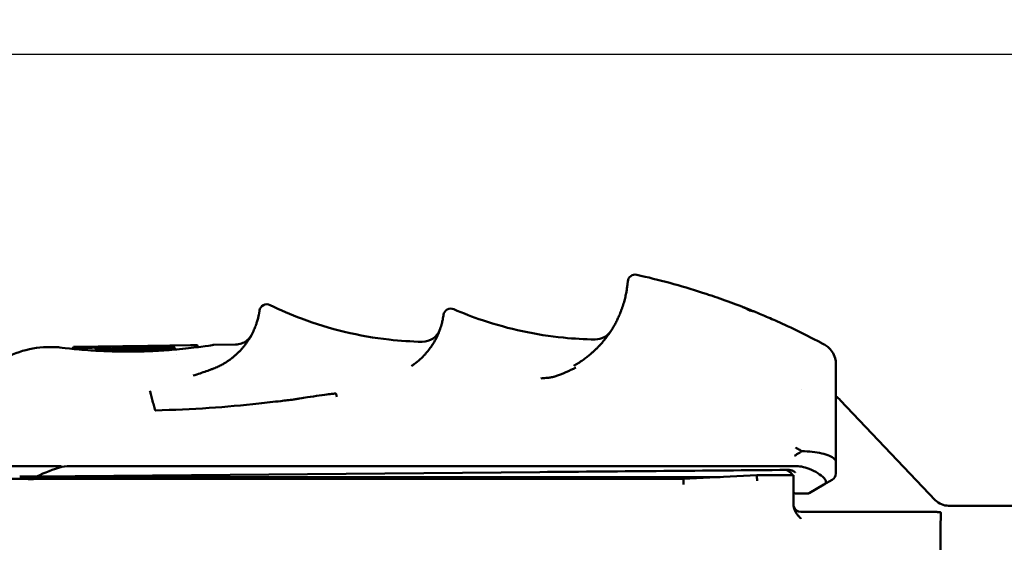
# Model space of a CAD drawing. Header units: millimetres. Extents: x 0 to 2239, y -60 to 841.
# Tile 67 of 151: x 805 to 832, y 667 to 681. Entities that reach past the tile are written whole.
import ezdxf

# ---------------------------------------------------------------- set-up
doc = ezdxf.new("R2010")
doc.units = ezdxf.units.MM
doc.layers.add('Bemaßung (ISO)', color=7, linetype='Continuous', lineweight=25)
doc.layers.add('Sichtbar (ISO)', color=7, linetype='Continuous', lineweight=50)
doc.styles.add('Notiztext (DIN)', font='isocpeur.ttf')
doc.dimstyles.new('Standard (DIN)', dxfattribs={"dimtxt": 3.5, "dimasz": 2.5, "dimexe": 2, "dimexo": 0.5, "dimgap": 0.5, "dimtad": 1, "dimrnd": 1e-08, "dimtxsty": 'Notiztext (DIN)', "dimcen": 0.09, "dimdle": 10, "dimclrd": 256, "dimclre": 256, "dimclrt": 256, "dimadec": 0, "dimazin": 0, "dimtfac": 1, "dimtmove": 0, "dimatfit": 3, "dimfxl": 1, "dimtolj": 1, "dimtzin": 0, "dimlwd": -1, "dimlwe": -1, "dimarcsym": 0})

# ---------------------------------------------------------------- blocks, each defined once
blk = doc.blocks.new('*D25')
at = {"layer": 'Bemaßung (ISO)', "transparency": 16777216}
for p, q in [((763.885, 780.063), (908.385, 780.063)), ((906.385, 777.563), (906.385, 282.563)), ((763.885, 280.063), (908.385, 280.063))]:
    blk.add_line(p, q, dxfattribs=at)
for points in [[(905.968, 777.563), (906.802, 777.563), (906.385, 780.063)], [(905.968, 282.563), (906.802, 282.563), (906.385, 280.063)]]:
    blk.add_solid(points, dxfattribs=at)
at = {"layer": 'Defpoints', "color": 0, "transparency": 16777216}
for p in [(763.385, 780.063), (763.385, 280.063), (906.385, 280.063)]:
    blk.add_point(p, dxfattribs=at)
at = {"layer": 'Bemaßung (ISO)', "transparency": 16777216, "insert": (902.385, 526.738), "char_height": 3.5, "attachment_point": 1, "rotation": 90, "style": 'Notiztext (DIN)'}
blk.add_mtext('\\A1;500', dxfattribs=at)
blk = doc.blocks.new('*D26')
at = {"layer": 'Bemaßung (ISO)', "transparency": 16777216}
for p, q in [((792.985, 680.063), (895.485, 680.063)), ((893.485, 677.563), (893.485, 382.563)), ((792.985, 380.063), (895.485, 380.063))]:
    blk.add_line(p, q, dxfattribs=at)
for points in [[(893.068, 677.563), (893.902, 677.563), (893.485, 680.063)], [(893.068, 382.563), (893.902, 382.563), (893.485, 380.063)]]:
    blk.add_solid(points, dxfattribs=at)
at = {"layer": 'Defpoints', "color": 0, "transparency": 16777216}
for p in [(792.485, 680.063), (792.485, 380.063), (893.485, 380.063)]:
    blk.add_point(p, dxfattribs=at)
at = {"layer": 'Bemaßung (ISO)', "transparency": 16777216, "insert": (889.485, 526.738), "char_height": 3.5, "attachment_point": 1, "rotation": 90, "style": 'Notiztext (DIN)'}
blk.add_mtext('\\A1;300', dxfattribs=at)
blk = doc.blocks.new('*D27')
at = {"layer": 'Bemaßung (ISO)', "transparency": 16777216}
for p, q in [((763.885, 780.063), (895.485, 780.063)), ((893.485, 682.563), (893.485, 777.563)), ((792.985, 680.063), (895.485, 680.063))]:
    blk.add_line(p, q, dxfattribs=at)
for points in [[(893.068, 777.563), (893.902, 777.563), (893.485, 780.063)], [(893.068, 682.563), (893.902, 682.563), (893.485, 680.063)]]:
    blk.add_solid(points, dxfattribs=at)
at = {"layer": 'Defpoints', "color": 0, "transparency": 16777216}
for p in [(763.385, 780.063), (893.485, 780.063), (792.485, 680.063)]:
    blk.add_point(p, dxfattribs=at)
at = {"layer": 'Bemaßung (ISO)', "transparency": 16777216, "insert": (889.485, 727.088), "char_height": 3.5, "attachment_point": 1, "rotation": 90, "style": 'Notiztext (DIN)'}
blk.add_mtext('\\A1;100', dxfattribs=at)

msp = doc.modelspace()

# ---------------------------------------------------------------- linework, layer by layer
at = {"layer": 'Sichtbar (ISO)'}
for p, q in [((827.1266, 672.2364), (827.1266, 672.2364)), ((806.1286, 672.0937), (806.3943, 672.0974)), ((806.8242, 672.0486), (806.8443, 672.1037)), ((806.8443, 672.1037), (810.2043, 672.1506)), ((807.2166, 672.1078), (810.0243, 672.147)), ((807.4322, 672.0911), (807.4524, 672.0355)), ((807.4395, 672), (807.4627, 672.0637)), ((808.2634, 672.1114), (808.2793, 672.0678)), ((809.5859, 672.0935), (809.6088, 672.0305)), ((810.2043, 672.1506), (810.2241, 672.0962)), ((810.6543, 672.1569), (811.2528, 672.1653)), ((809.6556, 671.9018), (809.6556, 671.9018)), ((827.5743, 671.6364), (827.5743, 671.6379)), ((827.5743, 671.6378), (827.5743, 671.6364)), ((827.5743, 671.6364), (827.5743, 671.6231)), ((827.5743, 671.5961), (827.5743, 671.6231)), ((827.5743, 671.5961), (827.5743, 671.4943)), ((827.5743, 671.4943), (827.5743, 671.5559)), ((827.5743, 670.4462), (827.5743, 671.4943)), ((826.6363, 670.9548), (826.6363, 670.9548)), ((827.7012, 670.6481), (830.2764, 667.9382)), ((827.5743, 669.9212), (827.5743, 670.4462)), ((827.5743, 668.9824), (827.5743, 669.4481)), ((804.523, 668.8629), (806.4143, 668.8629)), ((806.8062, 668.8629), (819.5243, 668.8629)), ((819.5243, 668.8629), (826.4587, 668.8629)), ((805.6243, 668.5129), (804.7243, 668.5129)), ((805.8426, 668.5797), (805.3829, 668.5756)), ((805.6243, 668.5778), (805.6243, 668.5629)), ((805.6243, 668.4921), (805.6243, 668.5629)), ((805.6243, 668.5629), (824.4243, 668.5629)), ((805.8426, 668.5797), (819.5243, 668.6991)), ((807.6094, 668.5129), (805.8942, 668.5129)), ((807.6094, 668.5129), (823.4243, 668.5129)), ((825.4243, 668.6129), (823.4243, 668.5129)), ((826.4243, 668.6129), (825.4243, 668.6129)), ((826.4243, 668.6129), (826.4243, 668.4629)), ((826.4243, 667.7878), (826.4243, 668.4629)), ((827.4743, 668.4879), (827.2487, 668.3576)), ((827.2487, 668.3576), (826.8496, 668.1272)), ((826.4743, 668.1126), (826.8109, 668.1126)), ((830.6389, 667.7827), (832.5563, 667.7827)), ((830.298, 667.6129), (826.6243, 667.6129))]:
    msp.add_line(p, q, dxfattribs=at)
for centre, radius, start, end in [((822.1145, 673.8685), 0.2, 77.41346, 175.44978), ((812.1017, 673.0605), 0.2, 63.96367, 171.78702), ((817.1037, 672.9443), 0.2, 66.55325, 172.15807), ((816.3374, 672.7414), 0.5, 268.90014, 340.40275), ((821.0357, 672.8052), 0.5, 269.30047, 326.93867), ((806.1635, 669.5939), 2.5, 90.80004, 126.46634), ((807.9243, 664.1879), 4.8601, 106.70064, 115.36055), ((826.1743, 668.5071), 0.25, 25.04607, 90.5), ((827.3743, 668.6611), 0.2, 300.00374, 359.99614), ((826.4743, 668.1626), 0.05, 180.00258, 270), ((830.6389, 668.2827), 0.5, 223.53453, 269.99586), ((826.6243, 667.8129), 0.2, 195.66454, 269.7051)]:
    msp.add_arc(centre, radius, start, end, dxfattribs=at)
for centre, major_axis, ratio, start_param, end_param in [((811.0003, 666.9572), (-0.9034, -6.1319), 0.0000301, 3.0951757, 3.1418699), ((825.3018, 670.3561), (0.178, -2.7364), 0.4542772, 2.9230988, 3.0611904), ((816.7693, 672.0799), (-0.1352, -0.884), 0.0006717, 2.9210828, 3.1182482), ((816.8963, 672.9063), (-0.0092, -0.0653), 0.0003578, 2.6442426, 3.1408182), ((808.4122, 649.1589), (-0.0006, 22.9659), 0.5877861, 0.0351101, 0.0678119), ((808.8564, 649.1696), (0.0001, 22.9614), 0.5877852, 0.046502, 0.0708317), ((827.5745, 668.8672), (0, -0.9947), 0.0002844, 4.5962718, 4.9211162), ((806.5098, 668.5328), (-0.8167, -0.1385), 0.3668965, 4.279557, 4.6284607), ((818.9991, 668.6933), (-60.1742, -0.5252), 0.0000203, 4.5914648, 4.7036615), ((805.8942, 668.2129), (-0.7376, 0), 0.4067366, 4.712389, 5.0870261), ((823.4318, 668.2129), (0.0075, -0.3), 0.0144128, 2.0940351, 3.1412326), ((826.8109, 668.1624), (0.0476, 0.015), 0.9975485, 4.4059198, 4.930733), ((826.9166, 668.1659), (-0.0925, -0.0534), 0.0001295, 5.5227187, 5.7744602)]:
    msp.add_ellipse(centre, major_axis=major_axis, ratio=ratio, start_param=start_param, end_param=end_param, dxfattribs=at)
for points, knots in [([(821.9151, 673.8844), (821.9151, 673.8844), (821.9151, 673.8836), (821.9146, 673.8784), (821.9135, 673.8652), (821.9118, 673.8453), (821.9092, 673.8187), (821.9056, 673.7856), (821.9009, 673.7462), (821.8947, 673.7007), (821.8869, 673.6494), (821.8772, 673.5929), (821.8653, 673.5314), (821.851, 673.4657), (821.8342, 673.3962), (821.8147, 673.3235), (821.7925, 673.2489), (821.7678, 673.1737), (821.741, 673.099), (821.7193, 673.0431), (821.7067, 673.0123), (821.7043, 673.0065)], [0, 0, 0, 0, 0.026218, 0.0846153, 0.143075, 0.2015864, 0.2601839, 0.3188684, 0.3775747, 0.4362211, 0.4947139, 0.5529205, 0.6107148, 0.6679745, 0.724576, 0.7805493, 0.835792, 0.8886755, 0.9394137, 0.9885819, 1, 1, 1, 1]), ([(824.4154, 673.4185), (824.3269, 673.4495), (824.2382, 673.4799), (824.1492, 673.5097), (824.1255, 673.5176), (824.1018, 673.5255), (824.0781, 673.5334), (824.0344, 673.5478), (823.9906, 673.5621), (823.9468, 673.5763)], [0.2141359, 0.2141359, 0.2141359, 0.2141359, 0.30825008, 0.30825008, 0.30825008, 0.33333333, 0.33333333, 0.33333333, 0.37950709, 0.37950709, 0.37950709, 0.37950709]), ([(811.8995, 673.061), (811.8988, 673.0569), (811.8981, 673.052), (811.8971, 673.0464), (811.8959, 673.0391), (811.8945, 673.0307), (811.8927, 673.021), (811.891, 673.0114), (811.889, 673.0006), (811.8866, 672.9886), (811.8843, 672.9768), (811.8816, 672.9638), (811.8786, 672.9497), (811.8755, 672.9357), (811.8721, 672.9206), (811.8682, 672.9044), (811.8644, 672.8887), (811.8601, 672.872), (811.8554, 672.8544), (811.8509, 672.8379), (811.846, 672.8206), (811.8406, 672.8024), (811.8358, 672.7864), (811.8307, 672.7698), (811.825, 672.7526), (811.8203, 672.7381), (811.8152, 672.7233), (811.8098, 672.708)], [0, 0, 0, 0, 0.0966454, 0.0966454, 0.0966454, 0.2222652, 0.2222652, 0.2222652, 0.3466084, 0.3466084, 0.3466084, 0.4697163, 0.4697163, 0.4697163, 0.5917869, 0.5917869, 0.5917869, 0.7099954, 0.7099954, 0.7099954, 0.8206004, 0.8206004, 0.8206004, 0.9180907, 0.9180907, 0.9180907, 1, 1, 1, 1]), ([(811.9028, 673.0824), (811.9027, 673.0819), (811.9025, 673.0805), (811.9021, 673.0781), (811.9017, 673.0751), (811.901, 673.0707), (811.9001, 673.0648), (811.8999, 673.0636), (811.8997, 673.0623), (811.8995, 673.061)], [0, 0, 0, 0, 0.4009135, 0.4009135, 0.4009135, 0.8998553, 0.8998553, 0.8998553, 1, 1, 1, 1]), ([(816.3278, 672.2415), (816.0272, 672.2473), (815.727, 672.2668), (815.4281, 672.3001), (815.0211, 672.3453), (814.6165, 672.4159), (814.2181, 672.5114), (813.8197, 672.6069), (813.4275, 672.7272), (813.0442, 672.8715), (812.7538, 672.9808), (812.4684, 673.1039), (812.1895, 673.2402)], [0, 0, 0, 0, 0.2102784, 0.2102784, 0.2102784, 0.496624, 0.496624, 0.496624, 0.7829695, 0.7829695, 0.7829695, 1, 1, 1, 1]), ([(817.1833, 673.1278), (817.4406, 673.0162), (817.7025, 672.9155), (817.9684, 672.826), (818.3241, 672.7063), (818.687, 672.6064), (819.0543, 672.5274), (819.4217, 672.4484), (819.7935, 672.3902), (820.167, 672.3532), (820.4537, 672.3247), (820.7415, 672.3087), (821.0296, 672.3052)], [0, 0, 0, 0, 0.2126721, 0.2126721, 0.2126721, 0.4971211, 0.4971211, 0.4971211, 0.7815702, 0.7815702, 0.7815702, 1, 1, 1, 1]), ([(821.7043, 673.0065), (821.7015, 672.9998), (821.6838, 672.9574), (821.6493, 672.88), (821.5971, 672.7745), (821.5383, 672.6672), (821.4717, 672.557), (821.3989, 672.448), (821.3244, 672.3469), (821.2531, 672.2581), (821.1863, 672.1809), (821.1217, 672.111), (821.0561, 672.0445), (820.9861, 671.978), (820.9089, 671.9094), (820.821, 671.8371), (820.7185, 671.7595), (820.6017, 671.6795), (820.5092, 671.6229), (820.4574, 671.5933), (820.4496, 671.5889)], [0, 0, 0, 0, 0.0116627, 0.0741262, 0.137788, 0.2049134, 0.275926, 0.3498248, 0.4192351, 0.4787032, 0.5309902, 0.5790177, 0.6256592, 0.6732738, 0.7238638, 0.7794273, 0.8420926, 0.9134283, 0.9869666, 1, 1, 1, 1]), ([(825.3975, 673.045), (825.3725, 673.0553), (825.3456, 673.0663), (825.3168, 673.0779), (825.268, 673.0977), (825.2138, 673.1195), (825.155, 673.1427), (825.1112, 673.1601), (825.0648, 673.1782), (825.0157, 673.1972)], [0.56845936, 0.56845936, 0.56845936, 0.56845936, 0.66666666, 0.66666666, 0.66666666, 0.83333332, 0.83333332, 0.83333332, 0.95780145, 0.95780145, 0.95780145, 0.95780145]), ([(825.0157, 673.1972), (825.0503, 673.1839), (825.0847, 673.1683), (825.1542, 673.1327), (825.1894, 673.1124), (825.2243, 673.0902)], [-0.043085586, -0.043085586, -0.043085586, -0.043085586, -0.021951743, -0.021951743, -0.000001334, -0.000001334, -0.000001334, -0.000001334]), ([(816.9013, 672.9425), (816.8993, 672.9294), (816.8961, 672.909), (816.891, 672.8816), (816.8865, 672.857), (816.8805, 672.8267), (816.8722, 672.7911), (816.864, 672.7559), (816.8536, 672.7155), (816.84, 672.6703), (816.8251, 672.6204), (816.8063, 672.5648), (816.7823, 672.5044)], [0, 0, 0, 0, 0.2663207, 0.2663207, 0.2663207, 0.5045169, 0.5045169, 0.5045169, 0.7402214, 0.7402214, 0.7402214, 1, 1, 1, 1]), ([(826.2542, 672.6695), (826.1638, 672.7117), (826.073, 672.7532), (825.982, 672.7941), (825.8511, 672.8527), (825.7196, 672.91), (825.5876, 672.9658)], [0.50990239, 0.50990239, 0.50990239, 0.50990239, 0.66666667, 0.66666667, 0.66666667, 0.89205781, 0.89205781, 0.89205781, 0.89205781]), ([(811.8098, 672.708), (811.8065, 672.6986), (811.803, 672.689), (811.7994, 672.6793), (811.7928, 672.6614), (811.7857, 672.6431), (811.7781, 672.6243), (811.7699, 672.6041), (811.7612, 672.5833), (811.7517, 672.5621), (811.7419, 672.5401), (811.7314, 672.5175), (811.7201, 672.4945), (811.7088, 672.4714), (811.6967, 672.4478), (811.6837, 672.4238), (811.671, 672.4003), (811.6575, 672.3765), (811.6432, 672.3524), (811.6291, 672.3287), (811.6142, 672.3048), (811.5985, 672.2807), (811.583, 672.2569), (811.5666, 672.233), (811.5494, 672.209), (811.5324, 672.1853), (811.5145, 672.1615), (811.4958, 672.1378), (811.4773, 672.1142), (811.458, 672.0907), (811.4378, 672.0674), (811.4177, 672.0442), (811.3969, 672.0211), (811.3752, 671.9982), (811.3535, 671.9754), (811.3311, 671.9528), (811.3078, 671.9305), (811.2845, 671.9082), (811.2603, 671.8861), (811.2354, 671.8644), (811.2103, 671.8427), (811.1844, 671.8213), (811.1577, 671.8004), (811.131, 671.7794), (811.1034, 671.759), (811.0752, 671.7391), (811.0469, 671.7192), (811.0179, 671.6999), (810.9882, 671.6812), (810.964, 671.666), (810.9394, 671.6513), (810.9144, 671.637)], [0, 0, 0, 0, 0.0316541, 0.0316541, 0.0316541, 0.0897384, 0.0897384, 0.0897384, 0.1522205, 0.1522205, 0.1522205, 0.2170713, 0.2170713, 0.2170713, 0.2822771, 0.2822771, 0.2822771, 0.3460111, 0.3460111, 0.3460111, 0.4085372, 0.4085372, 0.4085372, 0.4700904, 0.4700904, 0.4700904, 0.5308649, 0.5308649, 0.5308649, 0.5910185, 0.5910185, 0.5910185, 0.6506761, 0.6506761, 0.6506761, 0.7101664, 0.7101664, 0.7101664, 0.769871, 0.769871, 0.769871, 0.8299052, 0.8299052, 0.8299052, 0.8902192, 0.8902192, 0.8902192, 0.9506978, 0.9506978, 0.9506978, 1, 1, 1, 1]), ([(816.7823, 672.5044), (816.7775, 672.4924), (816.7673, 672.4675), (816.7504, 672.4285), (816.7378, 672.4012), (816.7312, 672.3872)], [0, 0, 0, 0, 0.3215718, 0.6548295, 1, 1, 1, 1]), ([(811.2528, 672.1652), (811.3067, 672.166), (811.3612, 672.1757), (811.4621, 672.2113), (811.5099, 672.2373), (811.5727, 672.2859), (811.5922, 672.3036), (811.6283, 672.342), (811.6451, 672.3631), (811.6636, 672.3903), (811.6674, 672.3962), (811.6721, 672.4038), (811.6735, 672.4061), (811.6758, 672.4099), (811.6767, 672.4115), (811.6783, 672.4141), (811.6789, 672.4151), (811.6802, 672.4174), (811.6807, 672.4183), (811.682, 672.4207), (811.6823, 672.4213), (811.6826, 672.4218), (811.6827, 672.4219), (811.6827, 672.4219)], [0, 0, 0, 0, 0.016171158, 0.016171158, 0.032094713, 0.032094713, 0.039980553, 0.039980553, 0.047907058, 0.047907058, 0.050045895, 0.050045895, 0.05103822, 0.05103822, 0.052068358, 0.052068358, 0.053217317, 0.053217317, 0.055232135, 0.055232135, 0.060035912, 0.060035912, 0.060692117, 0.060692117, 0.060692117, 0.060692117]), ([(816.7312, 672.3872), (816.7199, 672.3634), (816.6941, 672.3116), (816.6465, 672.2259), (816.5846, 672.1271), (816.5044, 672.0156), (816.4016, 671.8928), (816.271, 671.7615), (816.1438, 671.6568), (816.0598, 671.5979), (816.0342, 671.5808)], [0, 0, 0, 0, 0.0935682, 0.1991925, 0.3174231, 0.4487704, 0.5930679, 0.751973, 0.9262049, 1, 1, 1, 1]), ([(827.1266, 672.2364), (827.1266, 672.2364), (827.1266, 672.2364), (827.1266, 672.2364), (827.1267, 672.2364), (827.1267, 672.2364), (827.1268, 672.2364), (827.1272, 672.2361), (827.1276, 672.2359), (827.1303, 672.2345), (827.1327, 672.2332), (827.1425, 672.228), (827.1514, 672.2234), (827.1865, 672.2048), (827.217, 672.1885), (827.2436, 672.1743), (827.2491, 672.1713), (827.254, 672.1687), (827.255, 672.1682), (827.2569, 672.1672), (827.2575, 672.1668), (827.2575, 672.1668)], [0, 0, 0, 0, 0.00001042, 0.00001042, 0.00009374, 0.00009374, 0.00042705, 0.00042705, 0.0029581, 0.0029581, 0.01645727, 0.01645727, 0.05245623, 0.05245623, 0.14846635, 0.14846635, 0.18046869, 0.18046869, 0.19113481, 0.19113481, 0.20641821, 0.20641821, 0.20641821, 0.20641821]), ([(827.211, 672.1917), (827.2113, 672.1915), (827.2116, 672.1914), (827.212, 672.1912), (827.2147, 672.1897), (827.2174, 672.1883), (827.22, 672.1869), (827.2296, 672.1818), (827.2383, 672.1771), (827.2448, 672.1736), (827.2473, 672.1723), (827.2494, 672.1712), (827.2511, 672.1702), (827.2535, 672.169), (827.2552, 672.168), (827.2563, 672.1675), (827.257, 672.1671), (827.2574, 672.1669), (827.2574, 672.1669)], [0.28284432, 0.28284432, 0.28284432, 0.28284432, 0.28571429, 0.28571429, 0.28571429, 0.30959568, 0.30959568, 0.30959568, 0.39638512, 0.39638512, 0.39638512, 0.42857143, 0.42857143, 0.42857143, 0.47177139, 0.47177139, 0.47177139, 0.50411546, 0.50411546, 0.50411546, 0.50411546]), ([(806.3943, 672.0974), (806.3943, 672.0974), (806.4072, 672.0957), (806.4744, 672.0874), (806.5585, 672.0762), (806.893, 672.0411), (807.0891, 672.0228), (807.4944, 671.9958), (807.6882, 671.986), (808.0978, 671.9745), (808.3104, 671.9728), (808.5243, 671.9758)], [0.37685342, 0.37685342, 0.37685342, 0.37685342, 0.44159084, 0.44159084, 0.54145199, 0.54145199, 0.62501881, 0.62501881, 0.68918037, 0.68918037, 0.75335645, 0.75335645, 0.75335645, 0.75335645]), ([(807.0995, 672.0809), (807.0161, 672.0876), (806.9524, 672.0935), (806.866, 672.1015), (806.8443, 672.1037), (806.8443, 672.1037)], [0.000001, 0.000001, 0.000001, 0.000001, 0.047253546, 0.047253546, 0.094144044, 0.094144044, 0.094144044, 0.094144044]), ([(807.4048, 672.0953), (807.4172, 672.0945), (807.4258, 672.0935), (807.4297, 672.0924), (807.4317, 672.0918), (807.4325, 672.0912), (807.4321, 672.0906), (807.4317, 672.09), (807.4302, 672.0893), (807.4275, 672.0886), (807.4248, 672.0879), (807.4211, 672.0873), (807.4162, 672.0866), (807.4114, 672.0859), (807.4055, 672.0852), (807.3987, 672.0845), (807.3919, 672.0839), (807.3841, 672.0832), (807.3754, 672.0826), (807.3668, 672.082), (807.3574, 672.0814), (807.3474, 672.0809), (807.3273, 672.0798), (807.3048, 672.0789), (807.2816, 672.0783), (807.27, 672.0781), (807.2583, 672.0778), (807.2466, 672.0777), (807.2349, 672.0776), (807.2232, 672.0775), (807.2117, 672.0775), (807.2002, 672.0775), (807.1889, 672.0776), (807.1781, 672.0778), (807.1673, 672.0779), (807.157, 672.0782), (807.1474, 672.0785), (807.1282, 672.079), (807.1119, 672.0799), (807.0995, 672.0809)], [0, 0, 0, 0, 0.125, 0.125, 0.125, 0.1875, 0.1875, 0.1875, 0.25, 0.25, 0.25, 0.3125, 0.3125, 0.3125, 0.375, 0.375, 0.375, 0.4375, 0.4375, 0.4375, 0.5, 0.5, 0.5, 0.625, 0.625, 0.625, 0.6875, 0.6875, 0.6875, 0.75, 0.75, 0.75, 0.8125, 0.8125, 0.8125, 0.875, 0.875, 0.875, 1, 1, 1, 1]), ([(807.2166, 672.1078), (807.2292, 672.1069), (807.2516, 672.1053), (807.3149, 672.1009), (807.3557, 672.0982), (807.4048, 672.0953)], [0.000001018, 0.000001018, 0.000001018, 0.000001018, 0.027853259, 0.027853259, 0.05568642, 0.05568642, 0.05568642, 0.05568642]), ([(807.5368, 672.0519), (807.5178, 672.0529), (807.5015, 672.0542), (807.4892, 672.0558), (807.4769, 672.0574), (807.4685, 672.0592), (807.4648, 672.061), (807.4611, 672.0629), (807.4621, 672.0649), (807.4676, 672.0667), (807.4731, 672.0686), (807.4832, 672.0704), (807.497, 672.072)], [0, 0, 0, 0, 0.25, 0.25, 0.25, 0.5, 0.5, 0.5, 0.75, 0.75, 0.75, 0.99999999, 0.99999999, 0.99999999, 0.99999999]), ([(809.5117, 672.0796), (809.4406, 672.0739), (809.3655, 672.0684), (809.2871, 672.0633), (809.2088, 672.0582), (809.1274, 672.0536), (809.0438, 672.0495), (808.9601, 672.0454), (808.8744, 672.0419), (808.7875, 672.0392), (808.7006, 672.0364), (808.6126, 672.0344), (808.5246, 672.0332), (808.4366, 672.0319), (808.3486, 672.0315), (808.2616, 672.0318), (808.1747, 672.0321), (808.0888, 672.0332), (808.0051, 672.0349), (807.9214, 672.0366), (807.8399, 672.039), (807.7615, 672.0419), (807.6831, 672.0448), (807.6079, 672.0482), (807.5368, 672.0519)], [0, 0, 0, 0, 0.125, 0.125, 0.125, 0.25, 0.25, 0.25, 0.375, 0.375, 0.375, 0.5, 0.5, 0.5, 0.625, 0.625, 0.625, 0.75, 0.75, 0.75, 0.875, 0.875, 0.875, 1, 1, 1, 1]), ([(807.9013, 672.0734), (807.9556, 672.0719), (808.0119, 672.0707), (808.0697, 672.0697), (808.1275, 672.0688), (808.1869, 672.0682), (808.2471, 672.0679), (808.3073, 672.0676), (808.3685, 672.0677), (808.4299, 672.0682), (808.4914, 672.0687), (808.5531, 672.0695), (808.6146, 672.0707), (808.676, 672.072), (808.7372, 672.0736), (808.7974, 672.0755), (808.8577, 672.0775), (808.9171, 672.0797), (808.9749, 672.0823), (809.0328, 672.0848), (809.0892, 672.0877), (809.1436, 672.0907), (809.198, 672.0937), (809.2503, 672.0968), (809.3001, 672.1001)], [0, 0, 0, 0, 0.125, 0.125, 0.125, 0.25, 0.25, 0.25, 0.375, 0.375, 0.375, 0.5, 0.5, 0.5, 0.625, 0.625, 0.625, 0.75, 0.75, 0.75, 0.875, 0.875, 0.875, 1, 1, 1, 1]), ([(807.9378, 672.1106), (807.9516, 672.1115), (807.9691, 672.1122), (807.9892, 672.1129), (807.9993, 672.1132), (808.01, 672.1135), (808.0211, 672.1138), (808.0323, 672.114), (808.0438, 672.1143), (808.0554, 672.1145), (808.0671, 672.1147), (808.0788, 672.1149), (808.0905, 672.115), (808.1022, 672.1152), (808.1139, 672.1153), (808.1253, 672.1154), (808.1368, 672.1155), (808.148, 672.1155), (808.1587, 672.1155), (808.1695, 672.1155), (808.1797, 672.1155), (808.1893, 672.1154), (808.2083, 672.1153), (808.2247, 672.1149), (808.2369, 672.1144), (808.2431, 672.1142), (808.2482, 672.1139), (808.2523, 672.1135), (808.2563, 672.1132), (808.2593, 672.1128), (808.2612, 672.1124), (808.263, 672.1119), (808.2637, 672.1115), (808.2633, 672.111), (808.2628, 672.1105), (808.2612, 672.11), (808.2584, 672.1094), (808.2528, 672.1084), (808.2428, 672.1073), (808.229, 672.1062)], [0, 0, 0, 0, 0.125, 0.125, 0.125, 0.1875, 0.1875, 0.1875, 0.25, 0.25, 0.25, 0.3125, 0.3125, 0.3125, 0.375, 0.375, 0.375, 0.4375, 0.4375, 0.4375, 0.5, 0.5, 0.5, 0.625, 0.625, 0.625, 0.6875, 0.6875, 0.6875, 0.75, 0.75, 0.75, 0.8125, 0.8125, 0.8125, 0.875, 0.875, 0.875, 1, 1, 1, 1]), ([(808.5243, 671.9758), (808.7377, 671.9788), (808.9499, 671.9865), (809.3576, 672.0094), (809.5502, 672.0245), (809.9553, 672.0627), (810.1523, 672.0865), (810.4875, 672.1308), (810.5718, 672.1443), (810.6404, 672.1547), (810.6539, 672.1568), (810.6543, 672.1569), (810.6543, 672.1569), (810.6543, 672.1569)], [0.000001, 0.000001, 0.000001, 0.000001, 0.06405307, 0.06405307, 0.12781061, 0.12781061, 0.21159322, 0.21159322, 0.31116077, 0.31116077, 0.37647725, 0.37647725, 0.37738355, 0.37738355, 0.37738355, 0.37738355]), ([(809.3001, 672.1001), (809.3191, 672.1014), (809.3408, 672.1024), (809.3637, 672.1031), (809.3752, 672.1034), (809.387, 672.1037), (809.3988, 672.1039), (809.4106, 672.1041), (809.4225, 672.1042), (809.4342, 672.1042), (809.4458, 672.1043), (809.4572, 672.1042), (809.4681, 672.1041), (809.4791, 672.104), (809.4897, 672.1038), (809.4997, 672.1035), (809.5098, 672.1032), (809.5193, 672.1028), (809.5279, 672.1024), (809.5366, 672.1019), (809.5445, 672.1014), (809.5515, 672.1008), (809.5654, 672.0995), (809.5754, 672.098), (809.5809, 672.0963), (809.5837, 672.0955), (809.5853, 672.0946), (809.5858, 672.0936), (809.5863, 672.0927), (809.5856, 672.0917), (809.5838, 672.0908), (809.5819, 672.0898), (809.5789, 672.0888), (809.5748, 672.0878), (809.5707, 672.0867), (809.5655, 672.0857), (809.5593, 672.0848), (809.5469, 672.0829), (809.5306, 672.0811), (809.5117, 672.0796)], [0, 0, 0, 0, 0.125, 0.125, 0.125, 0.1875, 0.1875, 0.1875, 0.25, 0.25, 0.25, 0.3125, 0.3125, 0.3125, 0.375, 0.375, 0.375, 0.4375, 0.4375, 0.4375, 0.5, 0.5, 0.5, 0.625, 0.625, 0.625, 0.6875, 0.6875, 0.6875, 0.75, 0.75, 0.75, 0.8125, 0.8125, 0.8125, 0.875, 0.875, 0.875, 1, 1, 1, 1]), ([(810.2043, 672.1506), (810.2043, 672.1506), (810.2043, 672.1506), (810.2043, 672.1506), (810.2042, 672.1506), (810.203, 672.1506), (810.2007, 672.1505), (810.1983, 672.1505), (810.1949, 672.1504), (810.1904, 672.1503), (810.1815, 672.15), (810.1683, 672.1497), (810.1516, 672.1493), (810.1349, 672.149), (810.1147, 672.1485), (810.0928, 672.1481), (810.071, 672.1477), (810.0476, 672.1474), (810.0243, 672.147)], [0.4984832, 0.4984832, 0.4984832, 0.4984832, 0.5, 0.5, 0.5, 0.5625, 0.5625, 0.5625, 0.625, 0.625, 0.625, 0.75, 0.75, 0.75, 0.875, 0.875, 0.875, 1, 1, 1, 1]), ([(827.2575, 672.1668), (827.2576, 672.1668), (827.2577, 672.1667), (827.2578, 672.1667), (827.2578, 672.1667), (827.2579, 672.1666), (827.258, 672.1666), (827.2584, 672.1664), (827.2585, 672.1663), (827.2588, 672.1661), (827.2589, 672.1661), (827.2593, 672.1659), (827.2595, 672.1657), (827.2603, 672.1653), (827.2609, 672.165), (827.2662, 672.1621), (827.2711, 672.1594), (827.3136, 672.1346), (827.3491, 672.1084), (827.4283, 672.0353), (827.4688, 671.9836), (827.5305, 671.8717), (827.5525, 671.8102), (827.5699, 671.7165), (827.5732, 671.6849), (827.5742, 671.6493), (827.5742, 671.6454), (827.5743, 671.6407), (827.5743, 671.64), (827.5743, 671.639), (827.5743, 671.6387), (827.5743, 671.6382), (827.5743, 671.638), (827.5743, 671.6378)], [0.024350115, 0.024350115, 0.024350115, 0.024350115, 0.027506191, 0.027506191, 0.028912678, 0.028912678, 0.029726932, 0.029726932, 0.029931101, 0.029931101, 0.030033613, 0.030033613, 0.030137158, 0.030137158, 0.030346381, 0.030346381, 0.031992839, 0.031992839, 0.045092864, 0.045092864, 0.064308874, 0.064308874, 0.083428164, 0.083428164, 0.092896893, 0.092896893, 0.094092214, 0.094092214, 0.094295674, 0.094295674, 0.094397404, 0.094397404, 0.09444827, 0.09444827, 0.09444827, 0.09444827]), ([(810.6019, 671.493), (810.5542, 671.4759), (810.4505, 671.439), (810.2831, 671.3809), (810.1634, 671.3407), (810.1008, 671.32)], [0, 0, 0, 0, 0.294561, 0.6321611, 1, 1, 1, 1]), ([(810.6168, 671.4985), (810.6151, 671.4979), (810.6135, 671.4973), (810.6118, 671.4967), (810.6102, 671.496), (810.6085, 671.4954), (810.6069, 671.4948), (810.6052, 671.4942), (810.6036, 671.4936), (810.6019, 671.493)], [0, 0, 0, 0, 0.3334336, 0.3334336, 0.3334336, 0.6667306, 0.6667306, 0.6667306, 1, 1, 1, 1]), ([(810.9144, 671.637), (810.8974, 671.6274), (810.8803, 671.618), (810.8632, 671.6088), (810.8451, 671.5992), (810.8269, 671.5899), (810.8085, 671.5809), (810.7891, 671.5713), (810.7695, 671.562), (810.7499, 671.5531), (810.7288, 671.5436), (810.7076, 671.5344), (810.6863, 671.5256), (810.6633, 671.5161), (810.6402, 671.5071), (810.6168, 671.4985)], [0, 0, 0, 0, 0.1763062, 0.1763062, 0.1763062, 0.3626392, 0.3626392, 0.3626392, 0.5605525, 0.5605525, 0.5605525, 0.7721655, 0.7721655, 0.7721655, 1, 1, 1, 1]), ([(819.8569, 671.2792), (819.8515, 671.278), (819.8462, 671.2769), (819.8409, 671.2758), (819.8092, 671.2693), (819.7784, 671.2646), (819.7484, 671.2612), (819.7472, 671.2611), (819.746, 671.261), (819.7448, 671.2609), (819.714, 671.2575), (819.6841, 671.2556), (819.6554, 671.2539), (819.6505, 671.2536), (819.6455, 671.2533), (819.6406, 671.2531), (819.6104, 671.2513), (819.5819, 671.2495), (819.5553, 671.2459), (819.5528, 671.2455), (819.5504, 671.2452), (819.5479, 671.2448)], [0, 0, 0, 0, 0.0463711, 0.0463711, 0.0463711, 0.322311, 0.322311, 0.322311, 0.3333333, 0.3333333, 0.3333333, 0.6172452, 0.6172452, 0.6172452, 0.6666667, 0.6666667, 0.6666667, 0.9713987, 0.9713987, 0.9713987, 1, 1, 1, 1]), ([(819.8742, 671.2831), (819.8808, 671.2845), (819.8874, 671.286), (819.8935, 671.2874), (819.8996, 671.2888), (819.9052, 671.2901), (819.9116, 671.2917), (819.9181, 671.2932), (819.9253, 671.2951), (819.9308, 671.2964)], [0, 0, 0, 0, 0.3333333, 0.3333333, 0.3333333, 0.6666667, 0.6666667, 0.6666667, 1, 1, 1, 1]), ([(808.9245, 670.9089), (808.9324, 670.8789), (808.9516, 670.7994), (808.9872, 670.6683), (809.0258, 670.521), (809.0518, 670.4228), (809.0639, 670.3768)], [0, 0, 0, 0, 0.16940293, 0.44626779, 0.74016174, 0.99999601, 0.99999601, 0.99999601, 0.99999601]), ([(811.8865, 670.5624), (811.9865, 670.5733), (812.0862, 670.5844), (812.286, 670.6073), (812.3857, 670.6189), (812.4856, 670.6306)], [-0.060413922, -0.060413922, -0.060413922, -0.060413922, -0.030204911, -0.030204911, -0.000001, -0.000001, -0.000001, -0.000001]), ([(812.8316, 670.672), (812.7743, 670.665), (812.7167, 670.6581), (812.6016, 670.6443), (812.5434, 670.6374), (812.4856, 670.6306)], [0.000000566, 0.000000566, 0.000000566, 0.000000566, 0.017349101, 0.017349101, 0.034854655, 0.034854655, 0.034854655, 0.034854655]), ([(813.0013, 670.7005), (812.9942, 670.6993), (812.9874, 670.6981), (812.9808, 670.697), (812.9742, 670.6959), (812.9678, 670.6948), (812.9617, 670.6937), (812.9556, 670.6927), (812.9496, 670.6917), (812.9439, 670.6907), (812.9382, 670.6897), (812.9327, 670.6888), (812.9274, 670.6879), (812.9221, 670.6869), (812.917, 670.6861), (812.912, 670.6852), (812.9071, 670.6843), (812.9023, 670.6835), (812.8978, 670.6827), (812.8932, 670.6819), (812.8888, 670.6812), (812.8845, 670.6804), (812.8802, 670.6797), (812.8761, 670.679), (812.8722, 670.6783), (812.8682, 670.6777), (812.8644, 670.677), (812.8608, 670.6764), (812.8571, 670.6758), (812.8536, 670.6752), (812.8502, 670.6747), (812.8468, 670.6741), (812.8436, 670.6736), (812.8405, 670.6732), (812.8374, 670.6727), (812.8344, 670.6723), (812.8316, 670.672)], [0, 0, 0, 0, 0.08333333, 0.08333333, 0.08333333, 0.16666667, 0.16666667, 0.16666667, 0.25, 0.25, 0.25, 0.33333333, 0.33333333, 0.33333333, 0.41666667, 0.41666667, 0.41666667, 0.5, 0.5, 0.5, 0.58333333, 0.58333333, 0.58333333, 0.66666667, 0.66666667, 0.66666667, 0.75, 0.75, 0.75, 0.83333333, 0.83333333, 0.83333333, 0.91666667, 0.91666667, 0.91666667, 0.99989134, 0.99989134, 0.99989134, 0.99989134]), ([(813.0013, 670.7005), (813.0687, 670.7119), (813.1358, 670.7227), (813.3109, 670.7497), (813.4271, 670.7666), (813.7527, 670.8126), (813.8551, 670.825), (813.9361, 670.8316), (813.9557, 670.8324), (813.9721, 670.8312), (813.9758, 670.8307), (813.9797, 670.8294), (813.9807, 670.829), (813.9819, 670.8281), (813.9822, 670.8278), (813.9826, 670.8272), (813.9827, 670.8269), (813.9828, 670.8266)], [-0.012773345, -0.012773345, -0.012773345, -0.012773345, -0.011252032, -0.011252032, -0.008907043, -0.008907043, -0.00365826, -0.00365826, -0.001320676, -0.001320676, -0.000555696, -0.000555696, -0.000244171, -0.000244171, -0.00011588, -0.00011588, -0.000002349, -0.000002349, -0.000002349, -0.000002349]), ([(813.9828, 670.8266), (813.9833, 670.8242), (813.9904, 670.7955), (813.9959, 670.7671), (814.0017, 670.7406)], [0, 0, 0, 0, 0.0806968, 1, 1, 1, 1]), ([(809.0639, 670.3768), (809.0685, 670.3769), (809.0731, 670.377), (809.5657, 670.3881), (810.0525, 670.4103), (810.9887, 670.4738), (811.4389, 670.5136), (811.8865, 670.5624)], [-0.28286213, -0.28286213, -0.28286213, -0.28286213, -0.2814942, -0.2814942, -0.1352583, -0.1352583, -0.0000019, -0.0000019, -0.0000019, -0.0000019]), ([(826.4787, 669.3638), (826.4975, 669.3537), (826.5162, 669.3433), (826.5351, 669.3326), (826.5539, 669.3219), (826.5729, 669.3109), (826.5919, 669.2997), (826.6109, 669.2885), (826.6299, 669.2771), (826.649, 669.2653)], [0, 0, 0, 0, 0.3333333, 0.3333333, 0.3333333, 0.6666667, 0.6666667, 0.6666667, 1, 1, 1, 1]), ([(806.4143, 668.8629), (806.4283, 668.8629), (806.4418, 668.8623), (806.455, 668.8609), (806.4682, 668.8596), (806.481, 668.8575), (806.4932, 668.8546), (806.5053, 668.8516), (806.5168, 668.8479), (806.5276, 668.843)], [0, 0, 0, 0, 0.3333333, 0.3333333, 0.3333333, 0.6666667, 0.6666667, 0.6666667, 1, 1, 1, 1]), ([(826.1762, 668.7571), (826.1779, 668.7571), (826.1802, 668.7571), (826.1829, 668.7572), (826.1831, 668.7572)], [0.20615999, 0.20615999, 0.20615999, 0.20615999, 0.33333333, 0.34419215, 0.34419215, 0.34419215, 0.34419215]), ([(826.2096, 668.7574), (826.21, 668.7574), (826.2218, 668.7575), (826.2364, 668.7576), (826.2539, 668.7578)], [0.65686202, 0.65686202, 0.65686202, 0.65686202, 0.66666667, 0.97662693, 0.97662693, 0.97662693, 0.97662693]), ([(826.4587, 668.8629), (826.5179, 668.8629), (826.5772, 668.8575), (826.7085, 668.8344), (826.7788, 668.8142), (826.9304, 668.7557), (827.0092, 668.7142), (827.1445, 668.6256), (827.2031, 668.5792), (827.2557, 668.5301)], [-0.093329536, -0.093329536, -0.093329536, -0.093329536, -0.075397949, -0.075397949, -0.053187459, -0.053187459, -0.025082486, -0.025082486, -0.000001, -0.000001, -0.000001, -0.000001]), ([(825.4318, 668.4629), (825.4307, 668.4932), (825.4297, 668.5204), (825.4288, 668.5428), (825.4279, 668.5653), (825.427, 668.5829), (825.4262, 668.5949), (825.4254, 668.6068), (825.4248, 668.6129), (825.4243, 668.6129)], [0, 0, 0, 0, 0.33333333, 0.33333333, 0.33333333, 0.66666667, 0.66666667, 0.66666667, 0.99965611, 0.99965611, 0.99965611, 0.99965611]), ([(827.2487, 668.3576), (827.2568, 668.3623), (827.2642, 668.3676), (827.2775, 668.3793), (827.2832, 668.3858), (827.2969, 668.4059), (827.3017, 668.4204), (827.3031, 668.4511), (827.2995, 668.4669), (827.284, 668.4993), (827.2714, 668.5155), (827.2557, 668.5301)], [0.000000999, 0.000000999, 0.000000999, 0.000000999, 0.003307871, 0.003307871, 0.006699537, 0.006699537, 0.013162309, 0.013162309, 0.019832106, 0.019832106, 0.027303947, 0.027303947, 0.027303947, 0.027303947]), ([(826.4243, 667.7878), (826.4243, 667.7756), (826.4251, 667.7634), (826.4284, 667.7392), (826.4309, 667.7272), (826.4342, 667.7153)], [-0.0084440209, -0.0084440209, -0.0084440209, -0.0084440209, -0.004222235, -0.004222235, -0.000001, -0.000001, -0.000001, -0.000001]), ([(826.5181, 667.5555), (826.5167, 667.5574), (826.5154, 667.5593), (826.514, 667.5612), (826.5074, 667.5704), (826.5011, 667.5796), (826.4952, 667.5886), (826.4904, 667.5958), (826.4859, 667.603), (826.4815, 667.6101), (826.4796, 667.6133), (826.4777, 667.6165), (826.4758, 667.6197), (826.4688, 667.6317), (826.4625, 667.6436), (826.4569, 667.6554), (826.4556, 667.658), (826.4544, 667.6606), (826.4532, 667.6632), (826.4482, 667.6744), (826.4437, 667.6855), (826.44, 667.6965), (826.4378, 667.7028), (826.4359, 667.7091), (826.4342, 667.7153)], [0, 0, 0, 0, 0.03417, 0.03417, 0.03417, 0.201019, 0.201019, 0.201019, 0.3333333, 0.3333333, 0.3333333, 0.3930317, 0.3930317, 0.3930317, 0.6171713, 0.6171713, 0.6171713, 0.6666667, 0.6666667, 0.6666667, 0.8789692, 0.8789692, 0.8789692, 1, 1, 1, 1]), ([(826.6243, 667.4258), (826.6196, 667.4311), (826.615, 667.4363), (826.6104, 667.4416), (826.6022, 667.451), (826.5942, 667.4603), (826.5863, 667.4696), (826.5781, 667.4791), (826.5702, 667.4886), (826.5624, 667.4981), (826.5584, 667.503), (826.5545, 667.5078), (826.5507, 667.5126), (826.5393, 667.5269), (826.5284, 667.5412), (826.5181, 667.5555)], [0, 0, 0, 0, 0.1196849, 0.1196849, 0.1196849, 0.3333333, 0.3333333, 0.3333333, 0.5540188, 0.5540188, 0.5540188, 0.6666667, 0.6666667, 0.6666667, 1, 1, 1, 1]), ([(830.298, 667.6129), (830.3102, 667.6129), (830.3234, 667.6128), (830.347, 667.6124), (830.3593, 667.612), (830.3788, 667.611), (830.3865, 667.6105), (830.398, 667.6093), (830.4023, 667.6087), (830.4083, 667.6077), (830.4103, 667.6073), (830.4136, 667.6064), (830.415, 667.606), (830.416, 667.6055)], [0.000003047, 0.000003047, 0.000003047, 0.000003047, 0.003916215, 0.003916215, 0.007313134, 0.007313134, 0.009693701, 0.009693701, 0.011288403, 0.011288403, 0.012230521, 0.012230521, 0.013161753, 0.013161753, 0.013161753, 0.013161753]), ([(830.4242, 664.8629), (830.4242, 665.5652), (830.4189, 666.1553), (830.4159, 667.0813), (830.4239, 667.4099), (830.4242, 667.5975)], [0.00000573, 0.00000573, 0.00000573, 0.00000573, 0.32064862, 0.32064862, 0.64271561, 0.64271561, 0.64271561, 0.64271561]), ([(830.4242, 667.5975), (830.4241, 667.598), (830.4238, 667.6003), (830.4211, 667.603), (830.418, 667.6047), (830.416, 667.6055)], [0.00308054, 0.00308054, 0.00308054, 0.00308054, 0.33333333, 0.66666667, 1, 1, 1, 1])]:
    msp.add_open_spline(points, degree=3, knots=knots, dxfattribs=at)
for points in [[(822.1581, 674.0637), (822.7617, 673.9289), (823.3603, 673.7657), (823.9468, 673.5763)], [(824.4154, 673.4185), (824.617, 673.3478), (824.8172, 673.274), (825.0157, 673.1972)], [(825.3975, 673.045), (825.4611, 673.0189), (825.5244, 672.9925), (825.5876, 672.9658)], [(826.2542, 672.6695), (826.4983, 672.5557), (826.7393, 672.4373), (826.9766, 672.3147)], [(827.1263, 672.2366), (827.0765, 672.2629), (827.0266, 672.2889), (826.9766, 672.3147)], [(827.1263, 672.2366), (827.1321, 672.2335), (827.1379, 672.2304), (827.1437, 672.2272)], [(827.1267, 672.2364), (827.139, 672.2299), (827.1606, 672.2185), (827.1828, 672.2067)], [(819.9308, 671.2964), (820.1421, 671.3693), (820.3285, 671.4471), (820.5019, 671.5453)], [(819.8569, 671.2792), (819.8598, 671.2798), (819.8657, 671.2812), (819.8714, 671.2824), (819.8742, 671.2831)], [(827.5743, 670.761), (827.6196, 670.7271), (827.6622, 670.6893), (827.7012, 670.6483)], [(827.5743, 669.9212), (827.5743, 669.7654), (827.5743, 669.6078), (827.5743, 669.4481)], [(826.649, 669.2653), (826.6267, 669.2519), (826.582, 669.2247), (826.5157, 669.1834), (826.4716, 669.1557), (826.4498, 669.1417)], [(827.5743, 668.9824), (827.5743, 669.0085), (827.5441, 669.0623), (827.4076, 669.1441), (827.2005, 669.2086), (826.9372, 669.2522), (826.7435, 669.2638), (826.649, 669.2653)], [(826.1721, 668.7571), (826.1721, 668.7571), (826.1722, 668.7571), (826.1725, 668.7571)], [(826.2579, 668.7578), (826.2728, 668.758), (826.301, 668.7567), (826.3388, 668.7513), (826.3717, 668.7434), (826.4001, 668.7336), (826.424, 668.7226), (826.4438, 668.7108), (826.4592, 668.6987), (826.4669, 668.6904), (826.4702, 668.6863)]]:
    msp.add_open_spline(points, degree=3, dxfattribs=at)

# ---------------------------------------------------------------- dimensions: what is measured, and where the dimension line sits
at = {"layer": 'Bemaßung (ISO)'}
for base, p1, p2, angle, picture, middle in [((906.385, 280.0629), (763.385, 780.0629), (763.385, 280.0629), 90, '*D25', (906.385, 530.0629)), ((893.485, 780.0629), (792.485, 680.0629), (763.385, 780.0629), 270, '*D27', (893.485, 730.0629)), ((893.485, 380.0629), (792.485, 680.0629), (792.485, 380.0629), 270, '*D26', (893.485, 530.0629))]:
    dim = msp.add_linear_dim(base=base, p1=p1, p2=p2, angle=angle, dimstyle='Standard (DIN)', override={"dimgap": 0.5, "dimdec": 2, "dimtol": 0, "dimlim": 0, "dimtp": 0, "dimtm": 0, "dimtdec": 2, "dimtofl": 0, "dimatfit": 1}, dxfattribs=at)
    dim.commit()
    dim.dimension.update_dxf_attribs({"geometry": picture, "text_midpoint": middle, "dimtype": 160})

doc.saveas('drawing.dxf')
